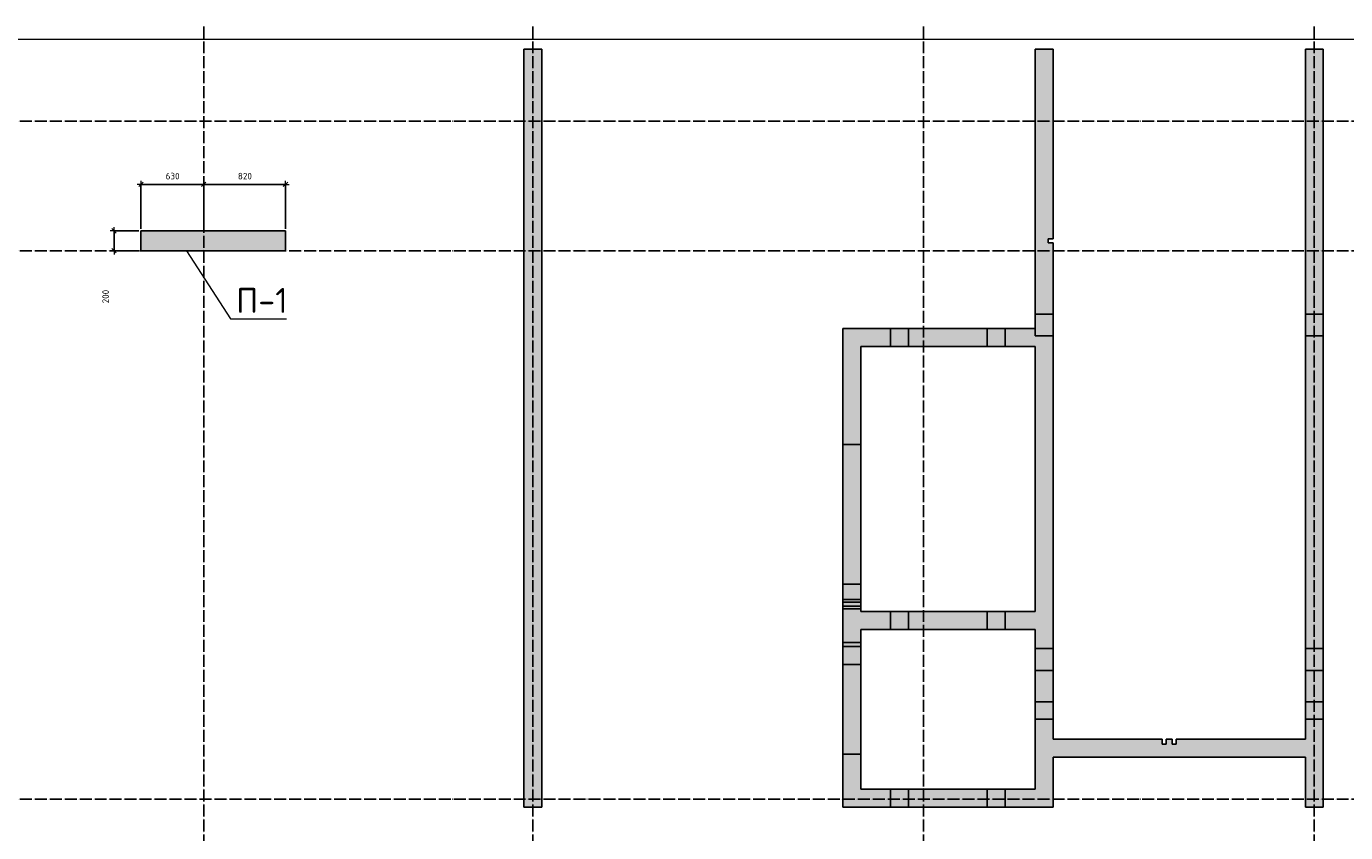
# Model space of a CAD drawing. Header units: millimetres. Extents: x 24180 to 116279, y -2337 to 52405.
# Tile 36 of 41: x 47861 to 61094, y 38063 to 46150. Entities that reach past the tile are written whole.
import ezdxf

# ---------------------------------------------------------------- set-up
doc = ezdxf.new("R2010")
doc.units = ezdxf.units.MM
doc.header["$PDMODE"] = 65
for name, pattern in [('______11', [150, 120, -15, 0, -15]), ('______5', [330, 240, -30, 30, -30]), ('________', [0])]:
    doc.linetypes.add(name, pattern=pattern)
for name, color, linetype, lineweight in [('Standard', 7, 'Continuous', 25), ('Высотная отметка (отверстия)', 7, 'Continuous', 13), ('Размерная линия_ общее', 7, 'Continuous', 13)]:
    doc.layers.add(name, color=color, linetype=linetype, lineweight=lineweight)
doc.layers.add('Осевая линия_ общее', color=7, linetype='______5', lineweight=13, true_color=0xa0a0a0)
doc.styles.add('ARIAL', font='ARIAL.TTF')
doc.styles.add('ISOCPEUR', font='ISOCPEUR')
doc.dimstyles.new('DIMSTYLE_9', dxfattribs={"dimtxt": 66, "dimasz": 75, "dimexe": 0, "dimexo": 0, "dimgap": 33, "dimtad": 2, "dimdec": 0, "dimrnd": 5, "dimzin": 12, "dimdsep": 46, "dimtxsty": 'ISOCPEUR', "dimblk1": 'ALL_ML_STRICH', "dimblk2": 'ALL_ML_STRICH', "dimsah": 1, "dimcen": 0, "dimclrd": 7, "dimclre": 256, "dimclrt": 7, "dimadec": 0, "dimazin": 0, "dimtfac": 1, "dimtdec": 0, "dimtix": 1, "dimtmove": 2, "dimatfit": 3, "dimfxl": 0, "dimtzin": 0, "dimlwd": 0, "dimlwe": -3, "dimarcsym": 0})

# ---------------------------------------------------------------- blocks, each defined once
blk = doc.blocks.new('ALL_ML_STRICH')
at = {"color": 0, "linetype": 'ByBlock', "lineweight": -2}
for p, q in [((-1, 0), (0.5, 0)), ((-0.3, -0.3), (0.3, 0.3)), ((0, -0.5), (0, 0.5))]:
    blk.add_line(p, q, dxfattribs=at)
blk = doc.blocks.new('*D85')
at = {"layer": 'DEFPOINTS', "color": 7, "linetype": 'Continuous', "lineweight": 13, "transparency": 33554687}
for p in [(49010, 44565), (49010, 44100), (49640, 44100)]:
    blk.add_point(p, dxfattribs=at)
at = {"layer": 'Размерная линия_ общее', "color": 253, "linetype": 'Continuous', "lineweight": -2, "true_color": 0xa0a0a0, "transparency": 33554687}
for p, q in [((49010, 44120), (49010, 44565)), ((49640, 44120), (49640, 44565))]:
    blk.add_line(p, q, dxfattribs=at)
at = {"layer": 'Размерная линия_ общее', "color": 7, "linetype": 'Continuous', "lineweight": -2, "transparency": 33554687}
blk.add_line((49010, 44565), (49640, 44565), dxfattribs=at)
at = {"layer": 'Размерная линия_ общее', "color": 7, "linetype": 'Continuous', "lineweight": 13, "transparency": 33554687, "xscale": 75, "yscale": 75, "zscale": 75, "rotation": 180}
blk.add_blockref('ALL_ML_STRICH', (49010, 44565), dxfattribs=at)
at = {"layer": 'Размерная линия_ общее', "color": 7, "linetype": 'Continuous', "lineweight": 13, "transparency": 33554687, "xscale": 75, "yscale": 75, "zscale": 75}
blk.add_blockref('ALL_ML_STRICH', (49640, 44565), dxfattribs=at)
at = {"layer": 'Размерная линия_ общее', "color": 7, "linetype": 'Continuous', "lineweight": 13, "transparency": 33554687, "insert": (49328, 44648), "char_height": 66, "width": 198, "attachment_point": 5, "style": 'ISOCPEUR'}
blk.add_mtext('\\A1;{630}', dxfattribs=at)
blk = doc.blocks.new('*D86')
at = {"layer": 'DEFPOINTS', "color": 7, "linetype": 'Continuous', "lineweight": 13, "transparency": 33554687}
for p in [(49640, 44565), (49640, 44100), (50460, 44100)]:
    blk.add_point(p, dxfattribs=at)
at = {"layer": 'Размерная линия_ общее', "color": 253, "linetype": 'Continuous', "lineweight": -2, "true_color": 0xa0a0a0, "transparency": 33554687}
for p, q in [((49640, 44120), (49640, 44565)), ((50460, 44120), (50460, 44565))]:
    blk.add_line(p, q, dxfattribs=at)
at = {"layer": 'Размерная линия_ общее', "color": 7, "linetype": 'Continuous', "lineweight": -2, "transparency": 33554687}
blk.add_line((49640, 44565), (50460, 44565), dxfattribs=at)
at = {"layer": 'Размерная линия_ общее', "color": 7, "linetype": 'Continuous', "lineweight": 13, "transparency": 33554687, "xscale": 75, "yscale": 75, "zscale": 75, "rotation": 180}
blk.add_blockref('ALL_ML_STRICH', (49640, 44565), dxfattribs=at)
at = {"layer": 'Размерная линия_ общее', "color": 7, "linetype": 'Continuous', "lineweight": 13, "transparency": 33554687, "xscale": 75, "yscale": 75, "zscale": 75}
blk.add_blockref('ALL_ML_STRICH', (50460, 44565), dxfattribs=at)
at = {"layer": 'Размерная линия_ общее', "color": 7, "linetype": 'Continuous', "lineweight": 13, "transparency": 33554687, "insert": (50053, 44648), "char_height": 66, "width": 198, "attachment_point": 5, "style": 'ISOCPEUR'}
blk.add_mtext('\\A1;{820}', dxfattribs=at)
blk = doc.blocks.new('*D293')
at = {"layer": 'DEFPOINTS', "color": 7, "linetype": 'Continuous', "lineweight": 13, "transparency": 33554687}
for p in [(49010, 44100), (48740, 43900), (49010, 43900)]:
    blk.add_point(p, dxfattribs=at)
at = {"layer": 'Размерная линия_ общее', "color": 253, "linetype": 'Continuous', "lineweight": -2, "true_color": 0xa0a0a0, "transparency": 33554687}
for p, q in [((48990, 44100), (48740, 44100)), ((48990, 43900), (48740, 43900))]:
    blk.add_line(p, q, dxfattribs=at)
at = {"layer": 'Размерная линия_ общее', "color": 7, "linetype": 'Continuous', "lineweight": -2, "transparency": 33554687}
blk.add_line((48740, 43900), (48740, 44100), dxfattribs=at)
at = {"layer": 'Размерная линия_ общее', "color": 7, "linetype": 'Continuous', "lineweight": 13, "transparency": 33554687, "xscale": 75, "yscale": 75, "zscale": 75}
for p, rotation in [((48740, 44100), 90), ((48740, 43900), 270)]:
    blk.add_blockref('ALL_ML_STRICH', p, dxfattribs=dict(at, rotation=rotation))
at = {"layer": 'Размерная линия_ общее', "color": 7, "linetype": 'Continuous', "lineweight": 13, "transparency": 33554687, "insert": (48656, 43440), "char_height": 66, "width": 198, "attachment_point": 5, "rotation": 90, "style": 'ISOCPEUR'}
blk.add_mtext('\\A1;{200}', dxfattribs=at)

msp = doc.modelspace()

# ---------------------------------------------------------------- hatches: boundary and pattern name
at = {"linetype": 'Continuous', "lineweight": 13, "transparency": 33554687}
for points in [[(53030, 45920), (52850, 45920), (52850, 44100), (53030, 44100)], [(60870, 45920), (60690, 45920), (60690, 44100), (60870, 44100)], [(53030, 44100), (52850, 44100), (52850, 38320), (53030, 38320)], [(58160, 43265), (58160, 43980), (58110, 43980), (58110, 44020), (58160, 44020), (58160, 44100), (57980, 44100), (57980, 43265)], [(60870, 43265), (60870, 44100), (60690, 44100), (60690, 43265)], [(58160, 43265), (57980, 43265), (57980, 43120), (58160, 43120)], [(60870, 43045), (60870, 43265), (60690, 43265), (60690, 43045)], [(57980, 43045), (57980, 43120), (56050, 43120), (56050, 42940), (58160, 42940), (58160, 43045)], [(58160, 43045), (58160, 43120), (57980, 43120), (57980, 43045)], [(60690, 43045), (60690, 38320), (60870, 38320), (60870, 43045)], [(56050, 40280), (56050, 40100), (57980, 40100), (57980, 40280)], [(56230, 40100), (56050, 40100), (56050, 38500), (56230, 38500)], [(57980, 38320), (58160, 38320), (58160, 40100), (57980, 40100)], [(59395, 38950), (59355, 38950), (59355, 39000), (59295, 39000), (59295, 38950), (59255, 38950), (59255, 39000), (58160, 39000), (58160, 38820), (60690, 38820), (60690, 39000), (59395, 39000)], [(56050, 38500), (56050, 38320), (57980, 38320), (57980, 38500)]]:
    msp.add_hatch(color=7, dxfattribs=at).paths.add_polyline_path(points)
at = {"layer": 'Standard', "linetype": 'Continuous', "lineweight": 13, "transparency": 33554687}
for points in [[(58160, 45920), (57980, 45920), (57980, 44100), (58160, 44100)], [(49010, 44100), (49010, 43900), (50460, 43900), (50460, 44100)], [(56230, 42940), (56050, 42940), (56050, 40280), (56230, 40280)], [(57980, 40100), (58160, 40100), (58160, 42940), (57980, 42940)]]:
    msp.add_hatch(color=7, dxfattribs=at).paths.add_polyline_path(points)

# ---------------------------------------------------------------- linework, layer by layer
at = {"color": 7, "linetype": 'Continuous', "lineweight": -3, "transparency": 33554687}
for p, q in [((52850, 44100), (52850, 45920)), ((52850, 45920), (53030, 45920)), ((53030, 45920), (53030, 44100)), ((60690, 44100), (60690, 45920)), ((60690, 45920), (60870, 45920)), ((60870, 45920), (60870, 44100)), ((52850, 38320), (52850, 44100)), ((53030, 44100), (53030, 38320)), ((57980, 43265), (57980, 44100)), ((58160, 44100), (58160, 44020)), ((60690, 43265), (60690, 44100)), ((60870, 44100), (60870, 43265)), ((58110, 44020), (58110, 43980)), ((58160, 44020), (58110, 44020)), ((58110, 43980), (58160, 43980)), ((58160, 43980), (58160, 43265)), ((57980, 43265), (57980, 43120)), ((58160, 43265), (57980, 43265)), ((58160, 43120), (58160, 43265)), ((60690, 43265), (60690, 43045)), ((60870, 43265), (60690, 43265)), ((60870, 43045), (60870, 43265)), ((56050, 42940), (56050, 43120)), ((56050, 43120), (57980, 43120)), ((57980, 43120), (57980, 43045)), ((57980, 43045), (58160, 43045)), ((58160, 43120), (58160, 43045)), ((58160, 43045), (58160, 42940)), ((60690, 39000), (60690, 43045)), ((60690, 43045), (60870, 43045)), ((60870, 43045), (60870, 38320)), ((57980, 42940), (56230, 42940)), ((56050, 40100), (56050, 40280)), ((56230, 40280), (57980, 40280)), ((56050, 38500), (56050, 40100)), ((56230, 40100), (56230, 38500)), ((57980, 40100), (56230, 40100)), ((57980, 38500), (57980, 40100)), ((58160, 40100), (58160, 39000)), ((58160, 39000), (59255, 39000)), ((59255, 39000), (59255, 38950)), ((59255, 38950), (59295, 38950)), ((59295, 38950), (59295, 39000)), ((59295, 39000), (59355, 39000)), ((59355, 39000), (59355, 38950)), ((59355, 38950), (59395, 38950)), ((59395, 38950), (59395, 39000)), ((59395, 39000), (60690, 39000)), ((58160, 38820), (58160, 38320)), ((60690, 38820), (58160, 38820)), ((60690, 38320), (60690, 38820)), ((56050, 38320), (56050, 38500)), ((56230, 38500), (57980, 38500)), ((53030, 38320), (52850, 38320)), ((57980, 38320), (56050, 38320)), ((58160, 38320), (57980, 38320)), ((60870, 38320), (60690, 38320))]:
    msp.add_line(p, q, dxfattribs=at)
at = {"color": 253, "linetype": '________', "lineweight": -3, "true_color": 0xababab, "transparency": 33554687}
for p, q in [((56530, 43120), (56530, 42940)), ((56710, 42940), (56710, 43120)), ((57500, 43120), (57500, 42940)), ((57680, 42940), (57680, 43120)), ((56530, 40280), (56530, 40100)), ((56710, 40100), (56710, 40280)), ((57500, 40280), (57500, 40100)), ((57680, 40100), (57680, 40280)), ((56230, 39970), (56050, 39970)), ((56050, 39930), (56230, 39930)), ((58160, 39910), (57980, 39910)), ((60870, 39910), (60690, 39910)), ((56230, 39750), (56050, 39750)), ((57980, 39690), (58160, 39690)), ((60690, 39690), (60870, 39690)), ((58160, 39375), (57980, 39375)), ((60870, 39375), (60690, 39375)), ((57980, 39200), (58160, 39200)), ((60690, 39200), (60870, 39200)), ((56050, 38850), (56230, 38850)), ((56530, 38500), (56530, 38320)), ((56710, 38320), (56710, 38500)), ((57500, 38500), (57500, 38320)), ((57680, 38320), (57680, 38500))]:
    msp.add_line(p, q, dxfattribs=at)
at = {"layer": 'Standard', "color": 7, "linetype": 'Continuous', "lineweight": -3, "transparency": 33554687}
for p, q in [((57980, 44100), (57980, 45920)), ((57980, 45920), (58160, 45920)), ((58160, 45920), (58160, 44100)), ((49010, 43900), (49010, 44100)), ((49010, 44100), (50460, 44100)), ((50460, 44100), (50460, 43900)), ((50460, 43900), (49010, 43900)), ((56050, 40280), (56050, 42940)), ((56230, 42940), (56230, 40280)), ((57980, 40280), (57980, 42940)), ((58160, 42940), (58160, 40100))]:
    msp.add_line(p, q, dxfattribs=at)
at = {"layer": 'Standard', "color": 253, "linetype": '________', "lineweight": -3, "true_color": 0xababab, "transparency": 33554687}
for p, q in [((56230, 41955), (56050, 41955)), ((56050, 40555), (56230, 40555)), ((56230, 40402.5), (56050, 40402.5)), ((56230, 40375), (56050, 40375)), ((56050, 40335), (56230, 40335)), ((56050, 40307.5), (56230, 40307.5))]:
    msp.add_line(p, q, dxfattribs=at)
at = {"layer": 'Standard', "color": 7, "linetype": 'Continuous', "lineweight": 13, "transparency": 33554687}
msp.add_lwpolyline([(25100, 29650), (67580, 29650), (67580, 46020), (25100, 46020), (25100, 29650)], dxfattribs=at)
at = {"layer": 'Высотная отметка (отверстия)', "color": 7, "linetype": 'Continuous', "lineweight": 13, "transparency": 33554687}
msp.add_lwpolyline([(49467.1, 43900), (49908.7, 43216.4), (50468.7, 43216.4)], dxfattribs=at)
at = {"layer": 'Осевая линия_ общее', "color": 253, "linetype": '______11', "lineweight": -3, "true_color": 0xa0a0a0, "transparency": 33554687}
for p, q in [((49640, 46150), (49640, 27877)), ((52940, 46150), (52940, 27877)), ((56860, 46150), (56860, 27877)), ((60780, 46150), (60780, 27877)), ((24230, 45200), (70073.9, 45200)), ((24230, 43900), (70073.9, 43900)), ((24230, 38400), (70073.9, 38400))]:
    msp.add_line(p, q, dxfattribs=at)

# ---------------------------------------------------------------- texts
at = {"layer": 'Высотная отметка (отверстия)', "color": 7, "linetype": 'Continuous', "lineweight": 13, "transparency": 33554687}
for s, insert, char_height, width, attachment_point, style in [('}\\P', (49189.3, 44431.9), 60, 67.731, 2, 'ARIAL'), ('\\A1;{\\fISOCPEUR|i0|b0;\\H250.000000;\\W1.000000;\\C7;П-1}\\P', (50223.7, 43276.4), 75, 604.167, 8, 'ISOCPEUR'), ('}\\P', (50223.7, 43146.4), 60, 67.731, 2, 'ARIAL')]:
    msp.add_mtext(s, dxfattribs=dict(at, insert=insert, char_height=char_height, width=width, attachment_point=attachment_point, style=style))

# ---------------------------------------------------------------- dimensions: what is measured, and where the dimension line sits
at = {"layer": 'Размерная линия_ общее', "color": 7, "linetype": 'Continuous', "lineweight": 13, "transparency": 33554687}
for base, p1, p2, picture, middle in [((49640, 44565), (49010, 44120), (49640, 44120), '*D85', (49328.3, 44648)), ((50460, 44565), (49640, 44120), (50460, 44120), '*D86', (50053.3, 44648))]:
    dim = msp.add_linear_dim(base=base, p1=p1, p2=p2, dimstyle='DIMSTYLE_9', override={"dimpost": '<>', "dimclrd": 7, "dimclre": 253, "dimclrt": 7, "dimlwd": 0, "dimlwe": 65533}, dxfattribs=at)
    dim.commit()
    dim.dimension.update_dxf_attribs({"geometry": picture, "text_midpoint": middle, "dimtype": 160})
dim = msp.add_linear_dim(base=(48740.1, 44100), p1=(48990, 43900), p2=(48990, 44100), angle=90, dimstyle='DIMSTYLE_9', override={"dimpost": '<>', "dimclrd": 7, "dimclre": 253, "dimclrt": 7, "dimlwd": 0, "dimlwe": 65533}, dxfattribs=at)
dim.commit()
dim.dimension.update_dxf_attribs({"geometry": '*D293', "text_midpoint": (48656.2, 43439.5), "dimtype": 160})

doc.saveas('drawing.dxf')
